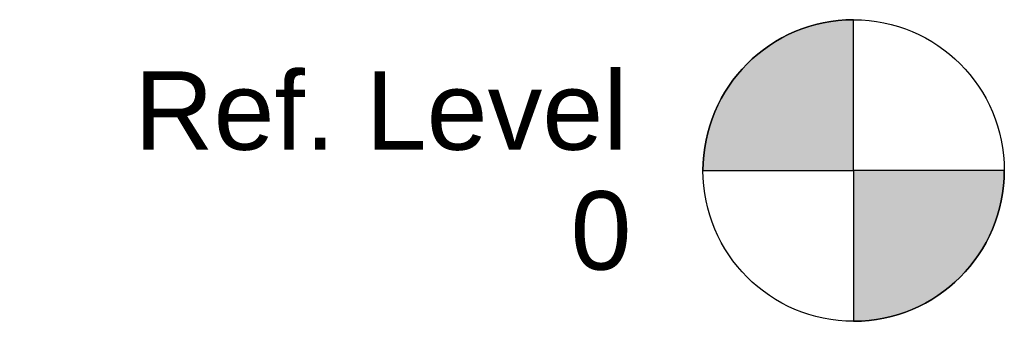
# Model space of a CAD drawing. Header units: millimetres. Extents: x -750 to 2839, y -6 to 60.
# Tile 2 of 2: x 2799 to 2839, y -6 to 6. Entities that reach past the tile are written whole.
import ezdxf

# ---------------------------------------------------------------- set-up
doc = ezdxf.new("R2010")
doc.units = ezdxf.units.MM
doc.layers.add('A-FLORLEM', color=6, linetype='Continuous', lineweight=30)

# ---------------------------------------------------------------- blocks, each defined once
blk = doc.blocks.new('Niveau - 6 mm-913-Left')
at = {"layer": 'A-FLORLEM'}
h = blk.add_hatch(color=256, dxfattribs=at)
edge = h.paths.add_edge_path(flags=0)
edge.add_line((2832.516, 0), (2826.516, 0))
edge.add_arc((2832.516, 0), 6, 90, 180, ccw=False)
edge.add_line((2832.516, 6), (2832.516, 0))
h = blk.add_hatch(color=256, dxfattribs=at)
edge = h.paths.add_edge_path(flags=0)
edge.add_line((2832.516, -6), (2832.516, 0))
edge.add_line((2832.516, 0), (2838.516, 0))
edge.add_arc((2832.516, 0), 6, 270, 360, ccw=False)
for p, q in [((2832.516, 0), (2832.516, 6)), ((2826.516, 0), (2832.516, 0)), ((2838.516, 0), (2832.516, 0)), ((2832.516, 0), (2832.516, -6))]:
    blk.add_line(p, q, dxfattribs=at)
blk.add_circle((2832.516, 0), 6, dxfattribs=at)
for start, end in [(90, 180), (270, 360)]:
    blk.add_arc((2832.516, 0), 6, start, end, dxfattribs=at)

msp = doc.modelspace()

# ---------------------------------------------------------------- block references
at = {"layer": 'A-FLORLEM'}
msp.add_blockref('Niveau - 6 mm-913-Left', (0, 0), dxfattribs=at)

# ---------------------------------------------------------------- texts
at = {"layer": 'A-FLORLEM', "insert": (2823.513, 3.947), "char_height": 3.12272, "width": 23.4315, "attachment_point": 3, "line_spacing_factor": 0.938532, "bg_fill": 3, "box_fill_scale": 1.25, "bg_fill_color": 0, "bg_fill_transparency": 0}
msp.add_mtext('\\fArial|b0|i0|c0|p34|;Ref. Level', dxfattribs=at)

# ---------------------------------------------------------------- next in the draw order: texts
at = {"layer": 'A-FLORLEM', "insert": (2823.669, -0.824), "char_height": 3.12272, "width": 2.8956, "attachment_point": 3, "line_spacing_factor": 0.938532, "bg_fill": 3, "box_fill_scale": 1.25, "bg_fill_color": 0, "bg_fill_transparency": 0}
msp.add_mtext('\\fArial|b0|i0|c0|p34|;0', dxfattribs=at)

doc.saveas('drawing.dxf')
